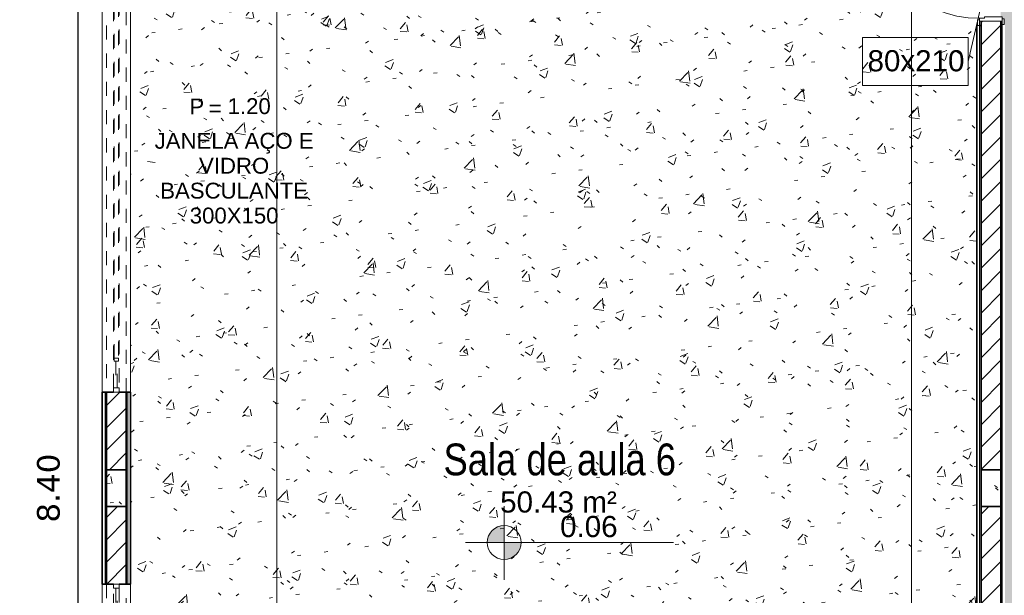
# Model space of a CAD drawing. Header units: millimetres. Extents: x -109 to 627, y -178 to 173.
# Tile 118 of 178: x 320.84 to 327.82, y -90.39 to -86.31. Entities that reach past the tile are written whole.
import ezdxf

# ---------------------------------------------------------------- set-up
doc = ezdxf.new("R2010")
doc.units = ezdxf.units.MM
doc.linetypes.add('Traço Curto', pattern=[0.0015300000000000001, 0.001, -0.0005300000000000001])
for name, color, linetype, lineweight in [('ARQ - ALVENARIA - OSSO', 2, 'Continuous', 35), ('ARQ - COTA_NÍVEL', 2, 'Continuous', 5), ('ARQ - DIVISORIA', 3, 'Continuous', 35), ('ARQ - JANELA', 2, 'Traço Curto', 5), ('ARQ - PAREDE VISTA', 4, 'Continuous', 9), ('ARQ - PAREDES_HACHURA', 9, 'Continuous', 35), ('ARQ - PAREDES_REVESTIMENTO', 3, 'Continuous', 35), ('ARQ - PILAR', 4, 'Continuous', 15), ('ARQ - PISO_HACHURA_SUPERFICIE', 9, 'Continuous', 5), ('ARQ - PORTA', 3, 'Continuous', 9), ('ARQ - PORTA_FOLHA', 3, 'Continuous', 20), ('ARQ - PORTA_GIRO', 1, 'Continuous', 5), ('ARQ - SIMBOLO_CORTE', 2, 'Continuous', 5), ('ARQ -SIMBOLO_PORTA', 2, 'Continuous', 9), ('ARQ -TEXTO_AMBIENTE', 2, 'Continuous', 5), ('ARQ -TEXTO_JANELA', 2, 'Continuous', 9)]:
    doc.layers.add(name, color=color, linetype=linetype, lineweight=lineweight)
doc.styles.add('Arial Narrow', font='ARIALN.TTF', dxfattribs={"height": 0.2249999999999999})
doc.styles.add('Arial_2', font='arial.ttf', dxfattribs={"height": 0.1499999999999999})
doc.styles.add('Arial_3', font='arial.ttf', dxfattribs={"height": 0.0015})
doc.styles.add('Arial_4', font='arial.ttf', dxfattribs={"height": 0.1124999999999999})
doc.styles.add('FNDE Texto Cota 0100', font='verdana.ttf', dxfattribs={"height": 0.16})
doc.dimstyles.new('FNDE 1-0100', dxfattribs={"dimscale": 2.5, "dimtxt": 0.16, "dimasz": 0.05, "dimexe": 0.15, "dimexo": 0.15, "dimgap": 0.05, "dimtad": 1, "dimzin": 4, "dimdsep": 46, "dimtxsty": 'FNDE Texto Cota 0100', "dimblk": 'tic', "dimcen": 0.15, "dimdle": 0.15, "dimse1": 1, "dimse2": 1, "dimclrd": 251, "dimclre": 251, "dimclrt": 256, "dimaunit": 1, "dimadec": 3, "dimazin": 0, "dimtfac": 1, "dimtix": 1, "dimtmove": 2, "dimatfit": 3, "dimldrblk": 'tic', "dimfxl": 0.15, "dimtvp": 1, "dimtolj": 1, "dimtzin": 0, "dimarcsym": 0})
pattern_1 = [(49.99999999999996, (318.528649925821, -67.90926755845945), (0.5462905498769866, -0.04729538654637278), [0.05698523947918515, -0.6288371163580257]), (355, (318.528649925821, -67.90926755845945), (-0.1054013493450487, 0.5732220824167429), [0.04598808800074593, -0.5028697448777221]), (100.451, (318.5746380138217, -67.91326652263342), (0.4408404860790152, 0.5255719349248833), [0.04898731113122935, -0.5338617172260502]), (46.184, (318.528649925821, -67.7573069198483), (0.8129122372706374, -0.1260280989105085), [0.08597772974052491, -0.9427558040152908]), (96.63599999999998, (318.5966323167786, -67.7673043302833), (0.7118101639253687, 0.7420596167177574), [0.07298109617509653, -0.8007925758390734]), (351.184, (318.528649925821, -67.7573069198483), (0.7120447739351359, 0.7424237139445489), [0.0689821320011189, -0.7538047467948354]), (21, (318.6046302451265, -67.7952970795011), (0.4548672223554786, -0.3062123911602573), [0.05698523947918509, -0.628837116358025]), (326, (318.6046302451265, -67.7952970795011), (0.1857174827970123, 0.5524509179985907), [0.04598808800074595, -0.5028697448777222]), (71.45100000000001, (318.6426204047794, -67.8202906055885), (0.6403701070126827, 0.2459518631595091), [0.04898731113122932, -0.5338617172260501]), (37.49999999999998, (318.528649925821, -67.90926755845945), (0.00920361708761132, 0.2540508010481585), [0.02499352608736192, -0.4718777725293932, 0.02499352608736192, -0.4848744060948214, -0.5048692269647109]), (37.49999999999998, (318.528649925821, -67.90926755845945), (0.00920361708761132, 0.2540508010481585), [-1.006739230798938, 0.02499352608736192, -0.4798757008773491]), (7.49999999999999, (318.528649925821, -67.90926755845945), (0.2004088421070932, 0.3006603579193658), [0.02499352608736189, -0.2659311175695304, 0.02499352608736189, -0.4598808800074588, -0.1919502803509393]), (7.49999999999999, (318.528649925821, -67.90926755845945), (0.2004088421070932, 0.3006603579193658), [-0.7757990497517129, 0.02499352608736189, -0.1669567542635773]), (327.5, (318.3586939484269, -67.90926755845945), (0.4063776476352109, -0.0170731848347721), [0.02499352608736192, -0.1649572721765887, 0.02499352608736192, -0.5688526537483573, -0.7887956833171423]), (327.5, (318.3586939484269, -67.90926755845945), (0.4063776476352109, -0.0170731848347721), [-0.7847967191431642, 0.02499352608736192, -0.7638021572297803]), (317.5, (318.2827136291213, -67.90926755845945), (0.4438836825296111, 0.07598815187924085), [0.02499352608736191, -0.2229422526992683, 0.02499352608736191, -0.3699041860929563, -0.559854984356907]), (317.5, (318.2827136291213, -67.90926755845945), (0.4438836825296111, 0.07598815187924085), [-0.6418337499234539, 0.02499352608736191, -0.5348614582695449])]
pattern_2 = [(45, (318.528649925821, -67.90926755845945), (-0.07917545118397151, 0.07917545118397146), [])]

# ---------------------------------------------------------------- blocks, each defined once
blk = doc.blocks.new('JANELA BASCULANTE PRÁTICA DE REVIT - JANELA AÇO E VIDRO BASCULANTE 300X150-6308812-NÍVEL 1')
at = {"layer": 'ARQ - JANELA'}
for p, q in [((1.499999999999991, 0.07000000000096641), (-1.500000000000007, 0.07000000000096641)), ((-1.469999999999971, 0.01999999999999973), (-1.500000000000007, 0.01999999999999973)), ((-1.500000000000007, 0.01999999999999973), (-1.500000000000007, -0.02000000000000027)), ((-1.469999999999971, -0.02000000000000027), (-1.469999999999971, 0.01999999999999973)), ((-1.469999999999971, 0.01999999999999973), (1.470000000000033, 0.01999999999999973)), ((-1.279999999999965, 0.004999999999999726), (-1.469999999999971, 0.004999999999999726)), ((-1.469999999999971, 0.004999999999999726), (-1.469999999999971, -0.005000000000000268)), ((-1.259999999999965, 0.01499999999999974), (-1.279999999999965, 0.01499999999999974)), ((-1.279999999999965, 0.01499999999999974), (-1.279999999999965, -0.01500000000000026)), ((-1.279999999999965, -0.005000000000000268), (-1.279999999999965, 0.004999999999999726)), ((-1.259999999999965, -0.01500000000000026), (-1.259999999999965, 0.01499999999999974)), ((-1.259999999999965, 0.01499999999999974), (1.260000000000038, 0.01499999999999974)), ((1.280000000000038, 0.01499999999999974), (1.260000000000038, 0.01499999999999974)), ((1.260000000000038, 0.01499999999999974), (1.260000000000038, -0.01500000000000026)), ((1.280000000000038, -0.01500000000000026), (1.280000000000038, 0.01499999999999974)), ((1.470000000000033, 0.004999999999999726), (1.280000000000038, 0.004999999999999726)), ((1.280000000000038, 0.004999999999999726), (1.280000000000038, -0.005000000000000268)), ((1.499999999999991, 0.01999999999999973), (1.470000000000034, 0.01999999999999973)), ((1.470000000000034, 0.01999999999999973), (1.470000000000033, -0.02000000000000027)), ((1.470000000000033, -0.005000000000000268), (1.470000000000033, 0.004999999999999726)), ((1.499999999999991, -0.02000000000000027), (1.499999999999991, 0.01999999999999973)), ((-1.500000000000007, -0.02000000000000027), (-1.469999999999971, -0.02000000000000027)), ((-1.469999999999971, -0.005000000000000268), (-1.279999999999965, -0.005000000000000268)), ((1.470000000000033, -0.02000000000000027), (-1.469999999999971, -0.02000000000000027)), ((-1.279999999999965, -0.01500000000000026), (-1.259999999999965, -0.01500000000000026)), ((1.260000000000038, -0.01500000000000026), (-1.259999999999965, -0.01500000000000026)), ((1.260000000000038, -0.01500000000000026), (1.280000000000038, -0.01500000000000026)), ((1.280000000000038, -0.005000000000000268), (1.470000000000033, -0.005000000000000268)), ((1.470000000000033, -0.02000000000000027), (1.499999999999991, -0.02000000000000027)), ((-1.499980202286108, -0.07), (1.499999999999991, -0.07))]:
    blk.add_line(p, q, dxfattribs=at)
blk = doc.blocks.new('POR_PM_GIRO_1FL - 80 x 210 cm Externa-6311283-NÍVEL 1')
at = {"layer": 'ARQ - PORTA'}
for p, q in [((-0.4050000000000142, 0.0949999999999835), (-0.4450000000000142, 0.0949999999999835)), ((-0.4450000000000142, 0.0949999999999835), (-0.4450000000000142, 0.07999999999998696)), ((-0.4450000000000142, 0.07999999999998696), (-0.4050000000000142, 0.07999999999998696)), ((-0.4200000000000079, 0.07999999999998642), (-0.4200000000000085, -0.07999999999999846)), ((-0.4050000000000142, 0.07999999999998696), (-0.4050000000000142, 0.0949999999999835)), ((-0.3900000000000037, 0.07999999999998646), (-0.4050000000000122, 0.07999999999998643)), ((-0.3900000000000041, -0.0449999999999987), (-0.3900000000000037, 0.07999999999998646)), ((0.3899999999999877, 0.0799999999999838), (0.3899999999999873, -0.04500000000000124)), ((0.404999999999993, 0.07999999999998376), (0.3899999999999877, 0.0799999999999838)), ((0.4449999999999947, 0.0949999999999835), (0.4049999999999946, 0.0949999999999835)), ((0.4049999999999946, 0.0949999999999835), (0.4049999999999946, 0.0799999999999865)), ((0.4049999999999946, 0.0799999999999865), (0.4449999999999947, 0.0799999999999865)), ((0.4199999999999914, -0.0800000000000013), (0.419999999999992, 0.07999999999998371)), ((0.4449999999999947, 0.0799999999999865), (0.4449999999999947, 0.0949999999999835)), ((-0.3999999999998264, -0.07999999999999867), (-0.3999999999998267, -0.04499999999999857)), ((-0.3999999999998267, -0.04499999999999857), (-0.3900000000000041, -0.0449999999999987)), ((0.3899999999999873, -0.04500000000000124), (0.3999999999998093, -0.04500000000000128)), ((0.3999999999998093, -0.04500000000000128), (0.3999999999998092, -0.08000000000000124)), ((-0.4100000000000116, -0.07999999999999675), (-0.4500000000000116, -0.07999999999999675)), ((-0.4500000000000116, -0.07999999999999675), (-0.4500000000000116, -0.09499999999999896)), ((-0.4500000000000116, -0.09499999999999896), (-0.4100000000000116, -0.09499999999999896)), ((-0.4100000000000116, -0.09499999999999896), (-0.4100000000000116, -0.07999999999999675)), ((-0.4100000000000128, -0.07999999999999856), (-0.3999999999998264, -0.07999999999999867)), ((0.3999999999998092, -0.08000000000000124), (0.4099999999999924, -0.08000000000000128)), ((0.4499999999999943, -0.07999999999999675), (0.4099999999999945, -0.07999999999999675)), ((0.4099999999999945, -0.07999999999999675), (0.4099999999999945, -0.09499999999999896)), ((0.4099999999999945, -0.09499999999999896), (0.4499999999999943, -0.09499999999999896)), ((0.4499999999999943, -0.09499999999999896), (0.4499999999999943, -0.07999999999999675)), ((-0.4274740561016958, -0.7392705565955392), (-0.4368743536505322, -0.7392705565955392)), ((-0.4368743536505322, -0.7392705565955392), (-0.4368743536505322, -0.8382611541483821)), ((-0.4274740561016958, -0.8182611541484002), (-0.4274740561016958, -0.7392705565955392)), ((-0.3375259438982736, -0.8182611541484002), (-0.3375259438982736, -0.7392705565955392)), ((-0.3375259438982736, -0.7392705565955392), (-0.3281256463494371, -0.7392705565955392)), ((-0.3281256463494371, -0.7392705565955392), (-0.3281256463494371, -0.8382611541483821)), ((-0.4051130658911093, -0.8182611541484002), (-0.4274740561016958, -0.8182611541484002)), ((-0.4051130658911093, -0.807291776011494), (-0.399999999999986, -0.807291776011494)), ((-0.4051130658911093, -0.8282611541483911), (-0.4051130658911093, -0.807291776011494)), ((-0.4051130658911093, -0.8492305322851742), (-0.4051130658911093, -0.8282611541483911)), ((-0.35988693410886, -0.807291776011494), (-0.3649999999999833, -0.807291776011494)), ((-0.35988693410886, -0.8282611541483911), (-0.35988693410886, -0.807291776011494)), ((-0.35988693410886, -0.8182611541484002), (-0.3375259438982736, -0.8182611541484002)), ((-0.35988693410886, -0.8492305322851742), (-0.35988693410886, -0.8282611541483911)), ((-0.4368743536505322, -0.8382611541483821), (-0.4051130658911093, -0.8382611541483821)), ((-0.399999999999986, -0.8492305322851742), (-0.4051130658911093, -0.8492305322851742)), ((-0.3649999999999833, -0.8492305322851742), (-0.35988693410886, -0.8492305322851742)), ((-0.3281256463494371, -0.8382611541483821), (-0.35988693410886, -0.8382611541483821))]:
    blk.add_line(p, q, dxfattribs=at)
at = {"layer": 'ARQ - PORTA_FOLHA'}
for p, q in [((-0.3649999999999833, -0.07999999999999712), (-0.399999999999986, -0.07999999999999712)), ((-0.399999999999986, -0.07999999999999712), (-0.399999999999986, -0.8799999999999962)), ((-0.3649999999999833, -0.8799999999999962), (-0.3649999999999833, -0.07999999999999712)), ((-0.399999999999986, -0.8799999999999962), (-0.3649999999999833, -0.8799999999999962))]:
    blk.add_line(p, q, dxfattribs=at)
at = {"layer": 'ARQ - PORTA_GIRO'}
blk.add_arc((-0.3999998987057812, -0.08045009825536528), 0.8000000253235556, 270.0322359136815, 0.03223591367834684, dxfattribs=at)
blk = doc.blocks.new('JANELA BASCULANTE PRÁTICA DE REVIT - JANELA AÇO E VIDRO BASCULANTE 300X150-V1-NÍVEL 1')
at = {"layer": 'ARQ - JANELA'}
for p, q in [((1.499999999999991, 0.07000000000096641), (-1.500000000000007, 0.07000000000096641)), ((-1.469999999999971, 0.01999999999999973), (-1.500000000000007, 0.01999999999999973)), ((-1.500000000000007, 0.01999999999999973), (-1.500000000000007, -0.02000000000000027)), ((-1.469999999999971, -0.02000000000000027), (-1.469999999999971, 0.01999999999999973)), ((-1.469999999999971, 0.01999999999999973), (1.470000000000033, 0.01999999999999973)), ((-1.279999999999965, 0.004999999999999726), (-1.469999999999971, 0.004999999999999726)), ((-1.469999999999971, 0.004999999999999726), (-1.469999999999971, -0.005000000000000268)), ((-1.259999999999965, 0.01499999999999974), (-1.279999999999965, 0.01499999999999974)), ((-1.279999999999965, 0.01499999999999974), (-1.279999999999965, -0.01500000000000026)), ((-1.279999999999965, -0.005000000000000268), (-1.279999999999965, 0.004999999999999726)), ((-1.259999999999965, -0.01500000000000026), (-1.259999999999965, 0.01499999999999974)), ((-1.259999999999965, 0.01499999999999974), (1.260000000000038, 0.01499999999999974)), ((1.280000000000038, 0.01499999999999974), (1.260000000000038, 0.01499999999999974)), ((1.260000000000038, 0.01499999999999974), (1.260000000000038, -0.01500000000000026)), ((1.280000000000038, -0.01500000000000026), (1.280000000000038, 0.01499999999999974)), ((1.470000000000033, 0.004999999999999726), (1.280000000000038, 0.004999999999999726)), ((1.280000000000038, 0.004999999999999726), (1.280000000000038, -0.005000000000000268)), ((1.499999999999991, 0.01999999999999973), (1.470000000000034, 0.01999999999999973)), ((1.470000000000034, 0.01999999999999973), (1.470000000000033, -0.02000000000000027)), ((1.470000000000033, -0.005000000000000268), (1.470000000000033, 0.004999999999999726)), ((1.499999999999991, -0.02000000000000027), (1.499999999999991, 0.01999999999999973)), ((-1.500000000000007, -0.02000000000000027), (-1.469999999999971, -0.02000000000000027)), ((-1.469999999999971, -0.005000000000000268), (-1.279999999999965, -0.005000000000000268)), ((1.470000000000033, -0.02000000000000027), (-1.469999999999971, -0.02000000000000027)), ((-1.279999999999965, -0.01500000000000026), (-1.259999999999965, -0.01500000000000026)), ((1.260000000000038, -0.01500000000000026), (-1.259999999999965, -0.01500000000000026)), ((1.260000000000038, -0.01500000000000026), (1.280000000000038, -0.01500000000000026)), ((1.280000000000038, -0.005000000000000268), (1.470000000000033, -0.005000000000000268)), ((1.470000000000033, -0.02000000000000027), (1.499999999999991, -0.02000000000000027)), ((-1.500000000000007, -0.07), (1.499999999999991, -0.07))]:
    blk.add_line(p, q, dxfattribs=at)
blk = doc.blocks.new('Elevações de ponto - Cota de Nível 1-825078-NÍVEL 1')
at = {"layer": 'ARQ - COTA_NÍVEL'}
h = blk.add_hatch(color=256, dxfattribs=at)
edge = h.paths.add_edge_path(flags=0)
edge.add_line((4.700362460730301e-18, 0.002277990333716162), (2.112909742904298e-18, 0.0006779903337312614))
edge.add_line((2.114974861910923e-18, 0.0006779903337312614), (-0.001599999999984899, 0.0006779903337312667))
edge.add_arc((2.80795675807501e-18, 0.0006779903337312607), 0.001599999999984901, 90.00000000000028, 180.0000000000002, ccw=False)
h = blk.add_hatch(color=256, dxfattribs=at)
edge = h.paths.add_edge_path(flags=0)
edge.add_arc((7.931155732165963e-19, 0.0006779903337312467), 0.0015999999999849, 270.00000000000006, 359.9999999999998, ccw=False)
edge.add_line((4.494321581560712e-18, -0.0009220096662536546), (1.586231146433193e-18, 0.0006779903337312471))
edge.add_line((1.586231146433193e-18, 0.0006779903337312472), (0.001599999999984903, 0.0006779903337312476))
for p, q in [((1.586231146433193e-18, 0.004105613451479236), (1.586231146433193e-18, -0.002842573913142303)), ((1.586231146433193e-18, -0.002180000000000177), (1.586231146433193e-18, 0.003077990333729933)), ((2.112909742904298e-18, 0.0006779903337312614), (4.700362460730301e-18, 0.002277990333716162)), ((-0.003664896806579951, 0.0006779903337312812), (0.01600396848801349, 0.0006779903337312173)), ((-0.001599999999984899, 0.0006779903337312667), (2.114974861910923e-18, 0.0006779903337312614)), ((0.001599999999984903, 0.0006779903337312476), (1.586231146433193e-18, 0.0006779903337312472)), ((1.586231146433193e-18, 0.0006779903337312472), (4.494321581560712e-18, -0.0009220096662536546))]:
    blk.add_line(p, q, dxfattribs=at)
blk.add_circle((1.586231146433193e-18, 0.0006779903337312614), 0.0015999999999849, dxfattribs=at)
for centre, radius, start, end in [((2.80795675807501e-18, 0.0006779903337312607), 0.001599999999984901, 89.9999999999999, 179.9999999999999), ((7.931155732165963e-19, 0.0006779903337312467), 0.0015999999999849, 269.9999999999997, 359.9999999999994)]:
    blk.add_arc(centre, radius, start, end, dxfattribs=at)
blk = doc.blocks.new('Identificador de Porta - Legal-790717-NÍVEL 1')
at = {"layer": 'ARQ -SIMBOLO_PORTA'}
for p, q in [((-0.005746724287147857, -0.003704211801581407), (-0.005746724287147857, 0.0008346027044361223)), ((-0.005746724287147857, 0.0008346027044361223), (0.004253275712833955, 0.0008346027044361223)), ((0.004253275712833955, 0.0008346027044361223), (0.004253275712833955, -0.003704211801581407)), ((0.004253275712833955, -0.003704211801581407), (-0.005746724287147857, -0.003704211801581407))]:
    blk.add_line(p, q, dxfattribs=at)
blk = doc.blocks.new('Identificação de Janela - Modelo 1-6080617-NÍVEL 1')
at = {"layer": 'ARQ -TEXTO_JANELA', "char_height": 0.0015, "attachment_point": 1, "style": 'Arial_3'}
for s, insert, width in [('P', (-0.004488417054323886, 0.005715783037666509), 0.00168354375), ('=', (-0.002669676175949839, 0.005559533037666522), 0.00152320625)]:
    blk.add_mtext(s, dxfattribs=dict(at, insert=insert, width=width))
blk = doc.blocks.new('tic')
blk.add_line((-0.6000000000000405, -0.600000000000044), (0.6000000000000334, 0.600000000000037))
at = {"color": 251}
for p, q in [((0, -1.000000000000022), (0, 0.9999999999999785)), ((-1.000000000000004, 0), (0.9999999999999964, 0))]:
    blk.add_line(p, q, dxfattribs=at)
blk = doc.blocks.new('*D650')
at = {"color": 251, "lineweight": -2, "transparency": 16777216}
blk.add_line((321.257977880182, -85.55765662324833), (321.257977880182, -93.70548138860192), dxfattribs=at)
at = {"layer": 'Defpoints', "color": 0, "transparency": 16777216}
for p in [(321.6302039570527, -85.43265662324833), (321.257977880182, -93.83048138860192), (321.6302039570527, -93.83048138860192)]:
    blk.add_point(p, dxfattribs=at)
at = {"color": 251, "lineweight": -2, "transparency": 16777216, "xscale": 0.125, "yscale": 0.125, "zscale": 0.125}
for p, rotation in [((321.257977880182, -85.43265662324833), 90), ((321.257977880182, -93.83048138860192), 270)]:
    blk.add_blockref('tic', p, dxfattribs=dict(at, rotation=rotation))
at = {"transparency": 16777216, "insert": (321.0493244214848, -89.6315690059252), "char_height": 0.16, "attachment_point": 5, "rotation": 90, "style": 'FNDE Texto Cota 0100'}
blk.add_mtext('\\A1;8.40', dxfattribs=at)
blk = doc.blocks.new('*D652')
at = {"color": 251, "lineweight": -2, "transparency": 16777216}
blk.add_line((320.7331138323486, -93.90542959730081), (320.7331138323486, -50.76666830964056), dxfattribs=at)
at = {"layer": 'Defpoints', "color": 0, "transparency": 16777216}
for p in [(320.7331138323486, -50.64166830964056), (321.4302557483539, -50.64166830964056), (321.4302557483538, -94.03042959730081)]:
    blk.add_point(p, dxfattribs=at)
at = {"color": 251, "lineweight": -2, "transparency": 16777216, "xscale": 0.125, "yscale": 0.125, "zscale": 0.125}
for p, rotation in [((320.7331138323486, -50.64166830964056), 90), ((320.7331138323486, -94.03042959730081), 270)]:
    blk.add_blockref('tic', p, dxfattribs=dict(at, rotation=rotation))
at = {"transparency": 16777216, "insert": (320.5247827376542, -72.33604895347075), "char_height": 0.16, "attachment_point": 5, "rotation": 90, "style": 'FNDE Texto Cota 0100'}
blk.add_mtext('\\A1;43.39', dxfattribs=at)

msp = doc.modelspace()

# ---------------------------------------------------------------- hatches: boundary and pattern name
at = {"layer": 'ARQ - PAREDES_HACHURA'}
h = msp.add_hatch(color=256, dxfattribs=at)
h.paths.add_polyline_path([(321.4602479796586, -94.00043736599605), (321.4602479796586, -93.3106160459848), (321.4502505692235, -93.3106160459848), (321.4502505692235, -94.00043736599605)], flags=0)
h.paths.add_polyline_path([(321.4602479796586, -90.31141270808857), (321.4602479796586, -88.95176488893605), (321.4502505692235, -88.95176488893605), (321.4502505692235, -90.31141270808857)], flags=0)
h.paths.add_polyline_path([(321.4602479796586, -85.95220549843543), (321.4601627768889, -84.71252660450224), (321.4502505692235, -84.71284307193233), (321.4502505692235, -85.95220549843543)], flags=0)
h.paths.add_polyline_path([(321.4502505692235, -81.7133034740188), (321.4602479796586, -81.7133034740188), (321.4602479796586, -80.35457345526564), (321.4502505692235, -80.35457345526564), (321.4502505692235, -81.16376236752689)], flags=0)
h.paths.add_polyline_path([(321.4602479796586, -77.35535032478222), (321.4602479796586, -76.66492767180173), (321.4602479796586, -67.51731312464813), (321.4502505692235, -67.51731312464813), (321.4502505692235, -77.35535032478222)], flags=0)
h.paths.add_polyline_path([(321.4602479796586, -64.51710186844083), (321.4602479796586, -63.15745404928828), (321.4502505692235, -63.15745404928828), (321.4502505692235, -64.51710186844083)], flags=0)
h.paths.add_polyline_path([(321.4502505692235, -60.15920304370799), (321.4602479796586, -60.15920304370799), (321.4602479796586, -59.46938172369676), (321.4502505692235, -59.46938172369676), (321.4502505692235, -59.63933770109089)], flags=0)
h = msp.add_hatch(dxfattribs=at)
h.set_pattern_fill('FP_6', color=256, scale=0.9997410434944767, style=0, pattern_type=2)
h.set_pattern_definition(pattern_2)
h.paths.add_polyline_path([(321.5102350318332, -89.50160267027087), (321.6002117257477, -89.50160267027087), (321.6002117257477, -88.95174509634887), (321.4602479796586, -88.95174509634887), (321.4602479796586, -89.50160267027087)], flags=0)
h.paths.add_polyline_path([(321.4602479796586, -85.95252196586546), (321.6002117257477, -85.95252196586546), (321.6002117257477, -85.40266439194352), (321.4602479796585, -85.40266439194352), (321.4602479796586, -85.91503167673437)], flags=0)
h = msp.add_hatch(color=256, dxfattribs=at)
h.paths.add_polyline_path([(321.6002117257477, -93.85047620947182), (321.6102091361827, -93.84976210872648), (321.6102091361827, -93.31061604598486), (321.6002117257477, -93.31061604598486), (321.6002117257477, -93.83048138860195)], flags=0)
h.paths.add_polyline_path([(321.6002117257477, -90.31139291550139), (321.6102091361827, -90.31139291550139), (321.6102091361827, -88.95174509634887), (321.6002117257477, -88.95174509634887), (321.6002117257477, -89.76153534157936)], flags=0)
h.paths.add_polyline_path([(321.6102091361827, -85.95252196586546), (321.6102091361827, -85.41266180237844), (321.6002117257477, -85.41267832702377), (321.6002117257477, -85.95252196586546)], flags=0)
h = msp.add_hatch(color=256, dxfattribs=at)
h.paths.add_polyline_path([(327.6486450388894, -93.85047620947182), (327.6586424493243, -93.85045968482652), (327.6586424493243, -86.35241838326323), (327.6486450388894, -86.35241838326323), (327.6486450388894, -93.83229919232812)], flags=0)
h.paths.add_polyline_path([(327.6586424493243, -85.45265144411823), (327.6586424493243, -85.41266180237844), (327.6486450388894, -85.41266180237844), (327.6486450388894, -85.45265144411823)], flags=0)
h = msp.add_hatch(dxfattribs=at)
h.set_pattern_fill('FP_6', color=256, scale=0.9997410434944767, style=0, pattern_type=2)
h.set_pattern_definition(pattern_2)
h.paths.add_polyline_path([(327.6586424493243, -89.50160267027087), (327.7986061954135, -89.50160267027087), (327.7986061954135, -86.32242615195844), (327.6586424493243, -86.32242615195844), (327.6586424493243, -87.59224415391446)], flags=0)
h.paths.add_polyline_path([(327.6586424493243, -85.48264367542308), (327.7986061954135, -85.48264367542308), (327.7986061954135, -85.40266439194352), (327.6586424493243, -85.40266439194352), (327.6586424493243, -85.45810587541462)], flags=0)
msp.add_hatch(color=256, dxfattribs=at).paths.add_polyline_path([(327.8086036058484, -94.00043736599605), (327.8086036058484, -86.34741967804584), (327.7986061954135, -86.34741967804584), (327.7986061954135, -94.00043736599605)], flags=0)
h = msp.add_hatch(dxfattribs=at)
h.set_pattern_fill('FP_6', color=256, scale=0.9997410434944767, style=0, pattern_type=2)
h.set_pattern_definition(pattern_2)
h.paths.add_polyline_path([(321.4602479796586, -93.86047361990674), (321.6002117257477, -93.86047361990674), (321.6002117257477, -93.31061604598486), (321.4602479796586, -93.31061604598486)], flags=0)
h.paths.add_polyline_path([(321.5102350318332, -90.31139291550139), (321.6002117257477, -90.31139291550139), (321.6002117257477, -89.76153534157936), (321.4602479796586, -89.76153534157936), (321.4602479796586, -90.31139291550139)], flags=0)
h = msp.add_hatch(dxfattribs=at)
h.set_pattern_fill('FP_6', color=256, scale=0.9997410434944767, style=0, pattern_type=2)
h.set_pattern_definition(pattern_2)
h.paths.add_polyline_path([(327.6586424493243, -93.86047361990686), (327.7986061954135, -93.8604736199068), (327.7986061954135, -89.76153534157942), (327.6586424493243, -89.76153534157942), (327.6586424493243, -93.85047620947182)], flags=0)
at = {"layer": 'ARQ - PILAR'}
h = msp.add_hatch(dxfattribs=at)
h.set_pattern_fill('FP_1', color=256, scale=0.9997410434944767, style=0, pattern_type=2)
h.set_pattern_definition(pattern_1)
h.paths.add_polyline_path([(321.4602479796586, -89.76153534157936), (321.6002117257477, -89.76153534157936), (321.6002117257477, -89.50160267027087), (321.4602479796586, -89.50160267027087), (321.4602479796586, -89.75749848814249)], flags=0)
h = msp.add_hatch(dxfattribs=at)
h.set_pattern_fill('FP_1', color=256, scale=0.9997410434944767, style=0, pattern_type=2)
h.set_pattern_definition(pattern_1)
h.paths.add_polyline_path([(327.7986061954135, -89.76153534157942), (327.7986061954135, -89.50160267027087), (327.6586424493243, -89.50160267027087), (327.6586424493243, -89.76153534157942)], flags=0)
at = {"layer": 'ARQ - PISO_HACHURA_SUPERFICIE'}
h = msp.add_hatch(dxfattribs=at)
h.set_pattern_fill('FP_1', color=256, scale=0.9997410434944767, style=0, pattern_type=2)
h.set_pattern_definition(pattern_1)
h.paths.add_polyline_path([(327.8285984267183, -94.00043736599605), (330.0280287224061, -94.00043736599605), (330.0280287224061, -93.71051246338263), (330.1979846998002, -93.71051246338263), (330.1979846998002, -89.79152757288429), (330.0280287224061, -89.79152757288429), (330.0280287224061, -89.47161043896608), (330.1979846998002, -89.47161043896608), (330.1979846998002, -85.49264108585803), (330.0280287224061, -85.49264108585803), (330.0280287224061, -85.17272395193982), (330.1979846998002, -85.17272395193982), (330.1979846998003, -81.19375459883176), (330.0280287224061, -81.19375459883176), (330.0280287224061, -80.87383746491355), (330.1979846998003, -80.87383746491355), (330.1979846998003, -76.8948681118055), (330.0280287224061, -76.8948681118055), (330.0280287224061, -76.57495097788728), (330.1979846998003, -76.57495097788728), (330.1979846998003, -72.5959816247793), (330.0280287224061, -72.5959816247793), (330.0280287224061, -72.27606449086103), (330.1979846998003, -72.27606449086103), (330.1979846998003, -68.29709513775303), (330.0280287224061, -68.29709513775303), (330.0280287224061, -67.97717800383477), (330.1979846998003, -67.97717800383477), (330.1979846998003, -63.99820865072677), (330.0280287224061, -63.99820865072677), (330.0280287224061, -63.6782915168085), (330.1979846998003, -63.6782915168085), (330.1979846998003, -59.75930662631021), (330.0280287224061, -59.75930662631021), (330.0280287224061, -59.46938172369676), (327.8285984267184, -59.46938172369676), (327.8285984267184, -59.66433122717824), (327.8235997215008, -59.66433122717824), (327.8235997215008, -59.70432086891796), (327.8086036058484, -59.70432086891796), (327.8086036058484, -59.71931698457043), (327.7986061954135, -59.71931698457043), (327.7986061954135, -60.49911499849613), (327.8086036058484, -60.49911499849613), (327.8086036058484, -60.51411111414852), (327.8235997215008, -60.51411111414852), (327.8235997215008, -60.55410075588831), (327.8285984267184, -60.55410075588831), (327.8285984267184, -69.67173907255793), (327.8235997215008, -69.67173907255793), (327.8235997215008, -69.68173648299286), (327.8485932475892, -69.68173648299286), (327.8485932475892, -70.53151636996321), (327.8235997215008, -70.53151636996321), (327.8235997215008, -70.561508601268), (327.8285984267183, -70.561508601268), (327.8285984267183, -71.42128589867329), (327.8235997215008, -71.42128589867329), (327.8235997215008, -71.43128330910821), (327.8485932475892, -71.43128330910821), (327.8485932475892, -72.2810631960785), (327.8235997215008, -72.2810631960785), (327.8235997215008, -72.31105542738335), (327.8285984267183, -72.31105542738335), (327.8285984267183, -72.56099068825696), (327.8235997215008, -72.56099068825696), (327.8235997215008, -72.5709880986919), (327.8485932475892, -72.5709880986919), (327.8485932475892, -73.4207679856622), (327.8235997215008, -73.4207679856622), (327.8235997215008, -73.45076021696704), (327.8285984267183, -73.45076021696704), (327.8285984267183, -74.34052974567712), (327.8235997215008, -74.34052974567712), (327.8235997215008, -74.35052715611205), (327.8485932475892, -74.35052715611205), (327.8485932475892, -75.20030704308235), (327.8235997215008, -75.20030704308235), (327.8235997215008, -75.23029927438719), (327.8285984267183, -75.23029927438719), (327.8285984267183, -84.317945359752), (327.8235997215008, -84.317945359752), (327.8235997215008, -84.3579350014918), (327.8086036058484, -84.3579350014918), (327.8086036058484, -84.37293111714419), (327.7986061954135, -84.37293111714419), (327.7986061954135, -85.15272913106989), (327.8086036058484, -85.15272913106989), (327.8086036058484, -85.16772524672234), (327.8235997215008, -85.16772524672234), (327.8235997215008, -85.20771488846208), (327.8285984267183, -85.20771488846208), (327.8285984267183, -85.4576501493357), (327.8235997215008, -85.45810587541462), (327.8235997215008, -85.49763979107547), (327.8086036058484, -85.49763979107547), (327.8086036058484, -85.51263590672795), (327.7986061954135, -85.51263590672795), (327.7986061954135, -86.2924339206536), (327.8086036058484, -86.2924339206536), (327.8086036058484, -86.30743003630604), (327.8235997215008, -86.30743003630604), (327.8235997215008, -86.34741967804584), (327.8285984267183, -86.34741967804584), (327.8285984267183, -93.9969869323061)], flags=0)
h.paths.add_polyline_path([(327.7986061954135, -86.34741967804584), (327.8086036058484, -86.34741967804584), (327.8086036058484, -86.32242615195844), (327.7986061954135, -86.32242615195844)], flags=0)
h.paths.add_polyline_path([(327.8086036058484, -85.48264367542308), (327.8086036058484, -85.4576501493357), (327.7986061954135, -85.45810587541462), (327.7986061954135, -85.48264367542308)], flags=0)
h.paths.add_polyline_path([(327.7986061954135, -85.20771488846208), (327.8086036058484, -85.20686956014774), (327.8086036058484, -85.18272136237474), (327.7986061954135, -85.18272136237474), (327.7986061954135, -85.20725916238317)], flags=0)
h.paths.add_polyline_path([(327.7986061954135, -84.3429388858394), (327.8086036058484, -84.3429388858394), (327.8086036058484, -84.317945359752), (327.7986061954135, -84.317945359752)], flags=0)
h.paths.add_polyline_path([(327.8086036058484, -75.23029927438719), (327.8086036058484, -75.20530574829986), (327.7986061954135, -75.20530574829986), (327.7986061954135, -75.23029927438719)], flags=0)
h.paths.add_polyline_path([(327.8086036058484, -74.35052715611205), (327.8086036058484, -74.34052974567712), (327.7986061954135, -74.34052974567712), (327.7986061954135, -74.35052715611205)], flags=0)
h.paths.add_polyline_path([(327.8086036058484, -73.45076021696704), (327.8086036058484, -73.42576669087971), (327.7986061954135, -73.42576669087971), (327.7986061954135, -73.45076021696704)], flags=0)
h.paths.add_polyline_path([(327.8086036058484, -72.5709880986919), (327.8086036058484, -72.56099068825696), (327.7986061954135, -72.56099068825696), (327.7986061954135, -72.5709880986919)], flags=0)
h.paths.add_polyline_path([(327.8086036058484, -72.31105542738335), (327.8086036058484, -72.28606190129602), (327.7986061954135, -72.28606190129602), (327.7986061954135, -72.31105542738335)], flags=0)
h.paths.add_polyline_path([(327.8086036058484, -71.43128330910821), (327.8086036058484, -71.42128589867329), (327.7986061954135, -71.42128589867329), (327.7986061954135, -71.43128330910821)], flags=0)
h.paths.add_polyline_path([(327.8086036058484, -70.561508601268), (327.8086036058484, -70.53651507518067), (327.7986061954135, -70.53651507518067), (327.7986061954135, -70.561508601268)], flags=0)
h.paths.add_polyline_path([(327.7986061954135, -69.68173648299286), (327.8086036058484, -69.68173648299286), (327.8086036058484, -69.67173907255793), (327.7986061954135, -69.67173907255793)], flags=0)
h.paths.add_polyline_path([(327.7986061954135, -60.55410075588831), (327.8086036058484, -60.55410075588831), (327.8086036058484, -60.52910722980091), (327.7986061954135, -60.52910722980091)], flags=0)
h.paths.add_polyline_path([(327.8086036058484, -59.68932475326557), (327.8086036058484, -59.66433122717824), (327.7986061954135, -59.66433122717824), (327.7986061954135, -59.68932475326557)], flags=0)
h = msp.add_hatch(dxfattribs=at)
h.set_pattern_fill('FP_1', color=256, scale=0.9997410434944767, style=0, pattern_type=2)
h.set_pattern_definition(pattern_1)
h.paths.add_polyline_path([(327.6286502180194, -93.83048138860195), (327.6286502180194, -86.35241838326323), (327.6336489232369, -86.35241838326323), (327.6336489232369, -86.31242874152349), (327.6486450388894, -86.31242874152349), (327.6486450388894, -86.3024313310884), (327.6586424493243, -86.3024313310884), (327.6586424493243, -85.502638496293), (327.6486450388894, -85.502638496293), (327.6486450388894, -85.49264108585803), (327.6336489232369, -85.49264108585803), (327.6336489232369, -85.45265144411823), (327.6286502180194, -85.45265144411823), (327.6286502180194, -85.4326566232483), (321.6302039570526, -85.4326566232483), (321.6302039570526, -93.83048138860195), (327.5386735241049, -93.83048138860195)], flags=0)
h.paths.add_polyline_path([(327.6486450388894, -86.35241838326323), (327.6586424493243, -86.35241838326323), (327.6586424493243, -86.32242615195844), (327.6486450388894, -86.32242615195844)], flags=0)
h.paths.add_polyline_path([(327.6486450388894, -85.53762943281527), (326.8488522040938, -85.53762943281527), (326.8488522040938, -85.502638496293), (327.6486450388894, -85.502638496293), (327.6486450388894, -85.50823704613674)], flags=0)
h.paths.add_polyline_path([(327.6486450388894, -85.48264367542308), (327.6586424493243, -85.48264367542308), (327.6586424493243, -85.45265144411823), (327.6486450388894, -85.45265144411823), (327.6486450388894, -85.45810587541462)], flags=0)

# ---------------------------------------------------------------- linework, layer by layer
at = {"layer": 'ARQ - ALVENARIA - OSSO'}
for p, q in [((327.6586424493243, -86.32242615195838), (327.6586424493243, -89.50160267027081)), ((327.7986061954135, -89.50160267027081), (327.7986061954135, -86.32242615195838)), ((321.5102350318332, -88.95174509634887), (321.4602479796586, -88.95174509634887)), ((321.4602479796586, -88.95174509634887), (321.4602479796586, -89.50160267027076)), ((321.6002117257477, -88.95174509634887), (321.550224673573, -88.95174509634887)), ((321.6002117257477, -89.50160267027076), (321.6002117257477, -88.95174509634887)), ((321.4602479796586, -89.50160267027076), (321.6002117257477, -89.50160267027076)), ((327.6586424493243, -89.50160267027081), (327.7986061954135, -89.50160267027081)), ((321.6002117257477, -89.76153534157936), (321.4602479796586, -89.76153534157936)), ((321.4602479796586, -89.76153534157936), (321.4602479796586, -90.31139291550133)), ((321.6002117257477, -90.31139291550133), (321.6002117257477, -89.76153534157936)), ((327.7986061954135, -89.76153534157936), (327.6586424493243, -89.76153534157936)), ((327.6586424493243, -89.76153534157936), (327.6586424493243, -93.86047361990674)), ((327.7986061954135, -93.86047361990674), (327.7986061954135, -89.76153534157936)), ((321.4602479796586, -90.31139291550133), (321.5102350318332, -90.31139291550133)), ((321.550224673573, -90.31139291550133), (321.6002117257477, -90.31139291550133))]:
    msp.add_line(p, q, dxfattribs=at)
at = {"layer": 'ARQ - DIVISORIA'}
for p, q in [((327.6586424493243, -86.35241838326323), (327.6486450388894, -86.35241838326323)), ((327.8086036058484, -86.34741967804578), (327.7986061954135, -86.34741967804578)), ((321.4602479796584, -88.951764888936), (321.4502505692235, -88.951764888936)), ((321.6102091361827, -88.95174509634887), (321.6002117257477, -88.95174509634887)), ((321.4602479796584, -90.31141270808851), (321.4602479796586, -89.50160267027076)), ((321.6002117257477, -89.50160267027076), (321.6002117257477, -89.76153534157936)), ((327.6586424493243, -89.76153534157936), (327.6586424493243, -89.50160267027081)), ((327.7986061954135, -89.50160267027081), (327.7986061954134, -94.00043736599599)), ((321.4502505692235, -90.31141270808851), (321.4602479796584, -90.31141270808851)), ((321.6002117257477, -90.31139291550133), (321.6102091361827, -90.31139291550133))]:
    msp.add_line(p, q, dxfattribs=at)
at = {"layer": 'ARQ - PAREDE VISTA'}
for p, q in [((321.4302557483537, -88.951764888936), (321.4302557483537, -85.95220549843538)), ((321.6302039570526, -85.9525219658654), (321.6302039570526, -88.95174509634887)), ((327.6486450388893, -93.85047620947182), (327.6486450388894, -86.35241838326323)), ((327.8086036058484, -86.34741967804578), (327.8086036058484, -94.01043477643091)), ((321.4502505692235, -90.31141270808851), (321.4502505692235, -88.951764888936)), ((321.6102091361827, -88.95174509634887), (321.6102091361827, -90.31139291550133)), ((321.4302557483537, -93.31061604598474), (321.4302557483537, -90.31141270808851)), ((321.6302039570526, -90.31139291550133), (321.6302039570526, -93.31061604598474))]:
    msp.add_line(p, q, dxfattribs=at)
at = {"layer": 'ARQ - PAREDES_REVESTIMENTO'}
for p, q in [((327.6286502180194, -86.35241838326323), (327.6286502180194, -93.8304813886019)), ((327.6336489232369, -86.35241838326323), (327.6286502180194, -86.35241838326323)), ((321.4302557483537, -88.951764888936), (321.4302557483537, -90.31141270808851)), ((321.4502505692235, -88.951764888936), (321.4302557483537, -88.951764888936)), ((321.6302039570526, -88.95174509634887), (321.6102091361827, -88.95174509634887)), ((321.6302039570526, -90.31139291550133), (321.6302039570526, -88.95174509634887)), ((321.4302557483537, -90.31141270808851), (321.4502505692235, -90.31141270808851)), ((321.6102091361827, -90.31139291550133), (321.6302039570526, -90.31139291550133))]:
    msp.add_line(p, q, dxfattribs=at)
at = {"layer": 'ARQ - PILAR'}
for p, q in [((321.6002117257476, -89.50160267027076), (321.4602479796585, -89.50160267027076)), ((321.4602479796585, -89.50160267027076), (321.4602479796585, -89.76153534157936)), ((321.6002117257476, -89.76153534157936), (321.6002117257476, -89.50160267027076)), ((327.7986061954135, -89.50160267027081), (327.6586424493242, -89.50160267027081)), ((327.6586424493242, -89.50160267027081), (327.6586424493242, -89.76153534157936)), ((327.7986061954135, -89.76153534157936), (327.7986061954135, -89.50160267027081)), ((321.4602479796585, -89.76153534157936), (321.6002117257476, -89.76153534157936)), ((327.6586424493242, -89.76153534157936), (327.7986061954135, -89.76153534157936))]:
    msp.add_line(p, q, dxfattribs=at)
at = {"layer": 'ARQ - SIMBOLO_CORTE'}
for p, q in [((322.6667885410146, -49.6991000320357), (322.6667885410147, -95.97418397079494)), ((327.1655511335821, -49.6991000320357), (327.1655511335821, -95.97418397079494))]:
    msp.add_line(p, q, dxfattribs=at)
at = {"layer": 'ARQ -SIMBOLO_PORTA'}
msp.add_line((327.7286243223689, -85.90253491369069), (327.567925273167, -86.60911785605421), dxfattribs=at)
at = {"layer": 'ARQ -TEXTO_JANELA'}
msp.add_line((321.7495361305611, -87.31631770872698), (321.8040958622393, -87.32466082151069), dxfattribs=at)

# ---------------------------------------------------------------- block references
at = {"layer": 'ARQ - COTA_NÍVEL', "xscale": 74.98057826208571, "yscale": 74.98057826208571, "zscale": 74.98057826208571}
msp.add_blockref('Elevações de ponto - Cota de Nível 1-825078-NÍVEL 1', (324.2786379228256, -90.0681132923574), dxfattribs=at)
at = {"layer": 'ARQ - JANELA', "xscale": 0.9997410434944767, "yscale": 0.9997410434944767, "zscale": 0.9997410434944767, "rotation": 269.9999999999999}
for name, p in [('JANELA BASCULANTE PRÁTICA DE REVIT - JANELA AÇO E VIDRO BASCULANTE 300X150-V1-NÍVEL 1', (321.5302298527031, -87.45213353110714)), ('JANELA BASCULANTE PRÁTICA DE REVIT - JANELA AÇO E VIDRO BASCULANTE 300X150-6308812-NÍVEL 1', (321.5302298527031, -91.81100448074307))]:
    msp.add_blockref(name, p, dxfattribs=at)
at = {"layer": 'ARQ - PORTA', "xscale": 0.9997410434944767, "yscale": 0.9997410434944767, "zscale": 0.9997410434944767, "rotation": 269.9999999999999}
msp.add_blockref('POR_PM_GIRO_1FL - 80 x 210 cm Externa-6311283-NÍVEL 1', (327.7286243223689, -85.90253491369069), dxfattribs=at)
at = {"layer": 'ARQ -SIMBOLO_PORTA', "xscale": 74.98057826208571, "yscale": 74.98057826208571, "zscale": 74.98057826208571}
msp.add_blockref('Identificador de Porta - Legal-790717-NÍVEL 1', (327.2490122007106, -86.50153538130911), dxfattribs=at)
at = {"layer": 'ARQ -TEXTO_JANELA', "xscale": 74.98057826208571, "yscale": 74.98057826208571, "zscale": 74.98057826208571}
msp.add_blockref('Identificação de Janela - Modelo 1-6080617-NÍVEL 1', (322.3843716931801, -87.2996314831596), dxfattribs=at)

# ---------------------------------------------------------------- texts
at = {"layer": 'ARQ - COTA_NÍVEL', "insert": (324.6750019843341, -89.82887747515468), "char_height": 0.1499611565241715, "width": 0.4883533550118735, "attachment_point": 1, "line_spacing_factor": 0.9417779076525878, "style": 'Arial_2'}
msp.add_mtext('0.06', dxfattribs=at)
at = {"layer": 'ARQ -SIMBOLO_PORTA', "insert": (327.197648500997, -86.52838365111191), "char_height": 0.1499611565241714, "width": 0.822489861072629, "attachment_point": 2, "line_spacing_factor": 0.9417779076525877, "style": 'Arial_2'}
msp.add_mtext('80x210', dxfattribs=at)
at = {"layer": 'ARQ -TEXTO_AMBIENTE', "attachment_point": 2}
for s, insert, char_height, width, line_spacing_factor, style in [('Sala de aula 6', (324.6728395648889, -89.31600708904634), 0.2249417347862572, 1.972338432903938, 0.9746961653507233, 'Arial Narrow'), ('50.43 m²', (324.6634728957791, -89.65487492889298), 0.1499611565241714, 0.9877221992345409, 0.9417779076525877, 'Arial_2')]:
    msp.add_mtext(s, dxfattribs=dict(at, insert=insert, char_height=char_height, width=width, line_spacing_factor=line_spacing_factor, style=style))
at = {"layer": 'ARQ -TEXTO_JANELA', "char_height": 0.1124708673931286, "line_spacing_factor": 0.9417779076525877, "style": 'Arial_4'}
for s, insert, width, attachment_point in [('1.20', (322.6242277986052, -86.86871233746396), 0.3662711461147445, 3), ('JANELA AÇO E\\PVIDRO\\PBASCULANTE\\P300X150', (322.3646330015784, -87.11432349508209), 1.34528913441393, 2)]:
    msp.add_mtext(s, dxfattribs=dict(at, insert=insert, width=width, attachment_point=attachment_point))

# ---------------------------------------------------------------- dimensions: what is measured, and where the dimension line sits
for base, p1, p2, picture, middle in [((320.7331138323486, -50.64166830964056), (321.4302557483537, -94.03042959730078), (321.4302557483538, -50.64166830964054), '*D652', (320.5247827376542, -72.33604895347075)), ((321.257977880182, -93.83048138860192), (321.6302039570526, -85.4326566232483), (321.6302039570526, -93.8304813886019), '*D650', (321.0493244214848, -89.6315690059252))]:
    dim = msp.add_linear_dim(base=base, p1=p1, p2=p2, angle=90, dimstyle='FNDE 1-0100')
    dim.commit()
    dim.dimension.update_dxf_attribs({"geometry": picture, "text_midpoint": middle})

doc.saveas('drawing.dxf')
